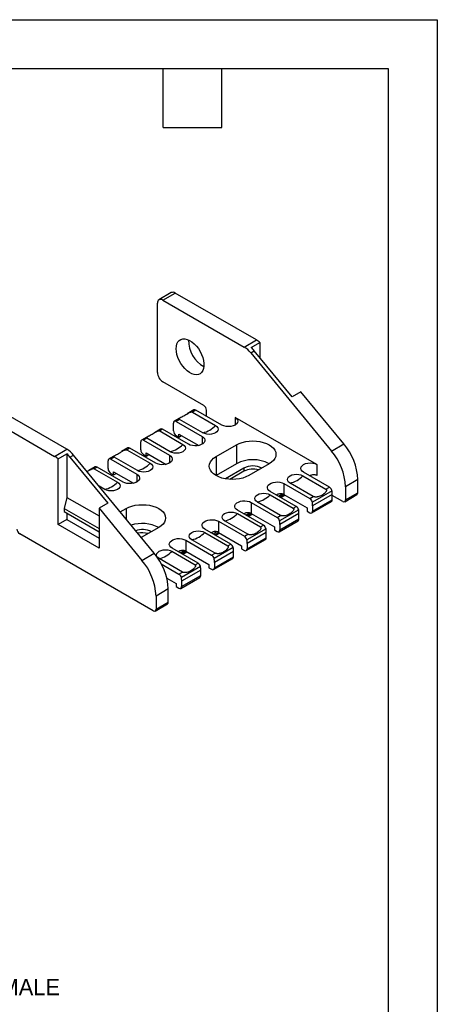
# Model space of a CAD drawing. Header units: millimetres. Extents: x 0 to 559, y 0 to 432.
# Tile 5 of 5: x 451 to 559, y 176 to 432. Entities that reach past the tile are written whole.
import ezdxf

# ---------------------------------------------------------------- set-up
doc = ezdxf.new("R2010")
doc.units = ezdxf.units.MM
doc.header["$LTSCALE"] = 2
doc.layers.add('DIMENSIONS', color=140, linetype='Continuous', lineweight=25)
doc.layers.add('TEXT', color=140, linetype='Continuous', lineweight=25)

msp = doc.modelspace()

# ---------------------------------------------------------------- linework, layer by layer
at = {"color": 7, "linetype": 'Continuous'}
for p, q in [((0, 431.81), (558.8, 431.81)), ((558.8, 431.81), (558.8, 0.01))]:
    msp.add_line(p, q, dxfattribs=at)
for p, q in [((489.82, 360.98), (486.63, 359.14)), ((487.63, 359.05), (490.82, 360.88)), ((511.89, 348.72), (490.82, 360.88)), ((486.22, 340.26), (486.22, 358.23)), ((487.63, 359.05), (508.71, 346.88)), ((508.71, 346.88), (511.89, 348.72)), ((510.54, 346.74), (512.81, 348.05)), ((512.81, 348.05), (512.81, 344.13)), ((510.42, 345.38), (511.34, 345.91)), ((510.42, 345.38), (531.37, 319.88)), ((521.15, 333.97), (511.34, 345.91)), ((498.24, 331.69), (487.63, 337.82)), ((523.41, 335.27), (521.15, 333.97)), ((534.55, 321.72), (523.41, 335.27)), ((462.75, 320.34), (441.67, 332.51)), ((438.49, 330.68), (459.57, 318.51)), ((495.69, 330.56), (493.92, 329.54)), ((496.19, 330.51), (495.29, 329.99)), ((495.29, 329.99), (501.3, 326.52)), ((502.91, 326.63), (496.19, 330.51)), ((498.95, 328.92), (498.95, 330.47)), ((490.39, 325.12), (490.39, 327.16)), ((492.37, 328.64), (490.6, 327.62)), ((491.99, 328.09), (491.1, 327.57)), ((491.1, 327.57), (497.82, 323.69)), ((498.01, 324.62), (491.99, 328.09)), ((527.58, 316.38), (506.37, 328.63)), ((506.37, 328.63), (506.37, 326.63)), ((487.06, 325.58), (485.44, 324.64)), ((487.56, 325.53), (486.81, 325.09)), ((486.81, 325.09), (492.82, 321.62)), ((494.28, 321.65), (487.56, 325.53)), ((481.91, 320.22), (481.91, 322.26)), ((483.88, 323.74), (482.11, 322.72)), ((483.51, 323.19), (482.61, 322.67)), ((482.61, 322.67), (489.33, 318.79)), ((489.52, 319.72), (483.51, 323.19)), ((491.1, 323.9), (491.81, 323.49)), ((491.81, 323.49), (491.81, 324.3)), ((491.81, 324.3), (496.96, 321.33)), ((491.81, 323.49), (492.51, 323.9)), ((497.82, 323.69), (497.82, 321.65)), ((459.57, 318.51), (462.75, 320.34)), ((478.58, 320.68), (476.95, 319.74)), ((479.08, 320.63), (478.32, 320.19)), ((478.32, 320.19), (484.33, 316.72)), ((485.79, 316.75), (479.08, 320.63)), ((483.32, 318.59), (483.32, 319.41)), ((483.32, 319.41), (488.48, 316.43)), ((501.42, 318.43), (506.73, 321.49)), ((506.73, 321.49), (506.73, 316.59)), ((531.37, 319.88), (534.55, 321.72)), ((460.48, 317.84), (462.74, 319.15)), ((460.48, 300.83), (460.48, 317.84)), ((462.74, 319.15), (462.74, 307.85)), ((463.54, 318.31), (464.46, 318.84)), ((463.54, 318.31), (473.35, 306.37)), ((485.4, 293.35), (464.46, 318.84)), ((473.42, 315.32), (473.42, 317.36)), ((475.4, 318.84), (473.63, 317.82)), ((475.02, 318.29), (474.13, 317.77)), ((474.13, 317.77), (480.85, 313.89)), ((481.03, 314.82), (475.02, 318.29)), ((482.61, 319), (483.32, 318.59)), ((483.32, 318.59), (484.03, 319)), ((489.33, 318.79), (489.33, 316.75)), ((501.42, 318.43), (501.42, 313.53)), ((470.09, 315.78), (468.47, 314.84)), ((470.59, 315.73), (469.84, 315.3)), ((469.84, 315.3), (475.85, 311.83)), ((477.31, 311.85), (470.59, 315.73)), ((474.83, 313.69), (474.83, 314.51)), ((474.83, 314.51), (479.99, 311.53)), ((506.73, 316.59), (501.42, 313.53)), ((508.67, 315.47), (503.84, 312.68)), ((508.67, 314.65), (505.01, 312.53)), ((508.67, 315.47), (508.67, 314.65)), ((515.21, 316.59), (509.91, 313.53)), ((530.84, 310.51), (524.12, 314.38)), ((527.58, 316.38), (527.58, 313.53)), ((474.13, 314.1), (474.83, 313.69)), ((474.83, 313.69), (475.54, 314.1)), ((480.85, 313.89), (480.85, 311.85)), ((523.93, 313.46), (529.94, 309.99)), ((538.19, 312.47), (535.01, 310.64)), ((538.19, 309.04), (538.19, 312.47)), ((472.55, 309.92), (471.11, 310.76)), ((522.21, 305.53), (515.49, 309.4)), ((519.03, 311.45), (525.75, 307.57)), ((519.03, 311.45), (519.03, 308.59)), ((526.64, 308.09), (520.63, 311.55)), ((531.5, 309.6), (526.41, 306.66)), ((529.94, 309.99), (530.84, 310.51)), ((535.01, 310.64), (535.01, 307.2)), ((462.74, 307.85), (462.04, 305)), ((462.74, 307.85), (471.09, 303.04)), ((518.16, 303.19), (512.15, 306.66)), ((515.45, 308.56), (521.46, 305.09)), ((517.62, 308.18), (518.64, 308.77)), ((517.97, 307.98), (519.03, 308.59)), ((518.26, 307.81), (519.32, 308.42)), ((519.03, 308.59), (525.04, 305.12)), ((525.75, 307.57), (526.64, 308.09)), ((526.25, 303.84), (531.34, 306.78)), ((531.54, 308.64), (526.45, 305.7)), ((526.45, 304.3), (531.54, 307.24)), ((531.54, 307.24), (531.54, 308.64)), ((534.3, 306.79), (531.54, 308.38)), ((534.8, 306.74), (537.98, 308.58)), ((535.01, 307.2), (538.19, 309.04)), ((462.04, 305), (462.04, 304.18)), ((462.04, 305), (471.09, 299.77)), ((462.04, 304.18), (471.09, 298.96)), ((473.35, 306.37), (471.09, 305.07)), ((471.09, 305.07), (471.09, 294.71)), ((471.09, 305.07), (482.22, 291.51)), ((476.58, 304.09), (478.09, 304.96)), ((478.09, 304.96), (478.09, 302.26)), ((513.73, 300.63), (507.01, 304.51)), ((510.54, 306.55), (517.26, 302.67)), ((510.54, 306.55), (510.54, 303.69)), ((522.87, 304.62), (517.92, 301.76)), ((521.46, 305.09), (522.21, 305.53)), ((525.04, 305.12), (525.04, 304.3)), ((525.04, 304.3), (525.75, 303.89)), ((526.45, 305.7), (526.45, 304.3)), ((462.74, 302.14), (460.48, 300.83)), ((462.74, 303.77), (462.74, 302.14)), ((462.74, 302.14), (471.09, 297.32)), ((502.06, 301.65), (508.78, 297.77)), ((502.06, 301.65), (502.06, 298.79)), ((509.67, 298.29), (503.66, 301.76)), ((506.96, 303.66), (512.97, 300.19)), ((509.13, 303.28), (510.15, 303.87)), ((509.48, 303.08), (510.54, 303.69)), ((509.78, 302.91), (510.84, 303.52)), ((510.54, 303.69), (516.55, 300.22)), ((517.26, 302.67), (518.16, 303.19)), ((517.76, 298.95), (522.71, 301.8)), ((522.92, 303.66), (517.97, 300.8)), ((517.97, 299.4), (522.92, 302.26)), ((522.92, 302.26), (522.92, 303.66)), ((471.09, 294.71), (460.48, 300.83)), ((486.57, 300.06), (482.04, 297.44)), ((505.24, 295.73), (498.52, 299.61)), ((500.64, 298.38), (501.67, 298.97)), ((514.39, 299.72), (509.44, 296.86)), ((512.97, 300.19), (513.73, 300.63)), ((516.55, 300.22), (516.55, 299.4)), ((516.55, 299.4), (517.26, 298.99)), ((517.97, 300.8), (517.97, 299.4)), ((485.16, 278.42), (450.51, 298.42)), ((493.57, 296.75), (500.29, 292.87)), ((493.57, 296.75), (493.57, 293.89)), ((501.19, 293.39), (495.18, 296.86)), ((498.48, 298.76), (504.49, 295.29)), ((501, 298.18), (502.06, 298.79)), ((501.29, 298.01), (502.35, 298.62)), ((502.06, 298.79), (508.07, 295.32)), ((508.78, 297.77), (509.67, 298.29)), ((509.28, 294.05), (514.23, 296.9)), ((514.43, 298.76), (509.48, 295.9)), ((509.48, 294.5), (514.43, 297.36)), ((514.43, 297.36), (514.43, 298.76)), ((489.99, 293.87), (496, 290.4)), ((496.76, 290.83), (490.04, 294.71)), ((492.16, 293.48), (493.18, 294.08)), ((492.51, 293.28), (493.57, 293.89)), ((493.57, 293.89), (499.58, 290.42)), ((505.9, 294.82), (500.95, 291.97)), ((505.95, 293.86), (501, 291)), ((504.49, 295.29), (505.24, 295.73)), ((505.95, 292.46), (505.95, 293.86)), ((508.07, 295.32), (508.07, 294.5)), ((508.07, 294.5), (508.78, 294.1)), ((509.48, 295.9), (509.48, 294.5)), ((482.22, 291.51), (485.4, 293.35)), ((492.7, 288.49), (486.69, 291.96)), ((492.81, 293.11), (493.87, 293.72)), ((500.29, 292.87), (501.19, 293.39)), ((500.79, 289.15), (505.74, 292.01)), ((501, 289.61), (505.95, 292.46)), ((487.23, 290.61), (491.81, 287.97)), ((497.42, 289.93), (492.47, 287.07)), ((497.46, 288.96), (492.51, 286.1)), ((496, 290.4), (496.76, 290.83)), ((497.46, 287.57), (497.46, 288.96)), ((499.58, 290.42), (499.58, 289.61)), ((499.58, 289.61), (500.29, 289.2)), ((501, 291), (501, 289.61)), ((488.68, 286.92), (491.1, 285.52)), ((491.81, 287.97), (492.7, 288.49)), ((492.31, 284.25), (497.26, 287.11)), ((492.51, 284.71), (497.46, 287.57)), ((489.05, 284.1), (485.87, 282.27)), ((489.05, 280.67), (489.05, 284.1)), ((491.1, 285.52), (491.1, 284.71)), ((491.1, 284.71), (491.81, 284.3)), ((492.51, 286.1), (492.51, 284.71)), ((485.87, 282.27), (485.87, 278.83)), ((485.66, 278.37), (488.84, 280.21)), ((485.87, 278.83), (489.05, 280.67))]:
    msp.add_line(p, q)
at = {"flags": 128}
for points in [[(491.1, 346.43), (491.15, 347.1), (491.3, 347.7), (491.56, 348.2), (491.9, 348.58), (492.32, 348.85), (492.81, 348.99), (493.36, 348.99), (493.94, 348.86), (494.55, 348.6), (495.16, 348.21), (495.76, 347.72), (496.33, 347.13), (496.85, 346.46), (497.31, 345.73), (497.69, 344.96), (497.99, 344.17), (498.19, 343.38), (498.3, 342.63), (498.3, 341.92), (498.19, 341.28), (497.99, 340.74), (497.69, 340.29), (497.31, 339.96), (496.85, 339.76), (496.33, 339.69), (495.76, 339.76), (495.16, 339.95), (494.55, 340.28), (493.94, 340.72), (493.36, 341.26), (492.81, 341.89), (492.32, 342.6), (491.9, 343.35), (491.56, 344.13), (491.3, 344.92), (491.15, 345.7), (491.1, 346.43)], [(506.37, 328.63), (506.76, 328.34), (507.01, 328), (507.09, 327.63), (507.01, 327.26), (506.76, 326.92), (506.37, 326.63), (505.86, 326.41), (505.27, 326.26), (504.64, 326.22), (504.01, 326.26), (503.41, 326.41), (502.91, 326.63)], [(501.3, 326.52), (501.67, 326.24), (501.91, 325.92), (501.99, 325.57), (501.91, 325.22), (501.67, 324.9), (501.3, 324.62), (500.82, 324.4), (500.26, 324.27), (499.65, 324.22), (499.05, 324.27), (498.49, 324.4), (498.01, 324.62)], [(497.82, 323.69), (498.19, 323.42), (498.43, 323.1), (498.54, 322.76), (498.51, 322.41), (498.33, 322.08), (498.02, 321.78), (497.59, 321.54), (497.07, 321.36), (496.5, 321.25), (495.9, 321.23), (495.3, 321.29), (494.75, 321.44), (494.28, 321.65)], [(506.73, 321.49), (507.44, 321.84), (508.24, 322.12), (509.11, 322.33), (510.03, 322.46), (510.97, 322.5), (511.91, 322.46), (512.82, 322.33), (513.69, 322.12), (514.49, 321.84), (515.21, 321.49), (515.82, 321.07), (516.31, 320.61), (516.67, 320.11), (516.89, 319.58), (516.97, 319.04), (516.89, 318.5), (516.67, 317.97), (516.31, 317.47), (515.82, 317), (515.21, 316.59)], [(492.82, 321.62), (493.19, 321.34), (493.42, 321.02), (493.5, 320.67), (493.42, 320.32), (493.19, 320), (492.82, 319.72), (492.34, 319.51), (491.77, 319.37), (491.17, 319.32), (490.57, 319.37), (490, 319.51), (489.52, 319.72)], [(489.33, 318.79), (489.7, 318.52), (489.95, 318.2), (490.06, 317.86), (490.02, 317.51), (489.84, 317.18), (489.53, 316.88), (489.1, 316.64), (488.59, 316.46), (488.01, 316.35), (487.41, 316.33), (486.82, 316.4), (486.27, 316.54), (485.79, 316.75)], [(509.91, 313.53), (509.19, 313.17), (508.39, 312.89), (507.52, 312.68), (506.6, 312.56), (505.66, 312.51), (504.73, 312.56), (503.81, 312.68), (502.94, 312.89), (502.14, 313.17), (501.42, 313.53), (500.81, 313.94), (500.32, 314.4), (499.96, 314.91), (499.74, 315.43), (499.66, 315.98), (499.74, 316.52), (499.96, 317.05), (500.32, 317.55), (500.81, 318.01), (501.42, 318.43)], [(524.12, 314.38), (523.73, 314.68), (523.49, 315.02), (523.4, 315.38), (523.49, 315.75), (523.73, 316.09), (524.12, 316.38), (524.63, 316.61), (525.22, 316.75), (525.85, 316.8), (526.49, 316.75), (527.08, 316.61), (527.58, 316.38)], [(484.33, 316.72), (484.7, 316.45), (484.94, 316.12), (485.02, 315.77), (484.94, 315.42), (484.7, 315.1), (484.33, 314.82), (483.85, 314.61), (483.29, 314.47), (482.68, 314.43), (482.08, 314.47), (481.52, 314.61), (481.03, 314.82)], [(475.85, 311.83), (476.22, 311.55), (476.45, 311.22), (476.53, 310.87), (476.45, 310.53), (476.22, 310.2), (475.85, 309.92), (475.36, 309.71), (474.8, 309.57), (474.2, 309.53), (473.59, 309.57), (473.03, 309.71), (472.55, 309.92)], [(480.85, 313.89), (481.22, 313.62), (481.46, 313.3), (481.57, 312.96), (481.54, 312.61), (481.36, 312.28), (481.05, 311.98), (480.62, 311.74), (480.1, 311.56), (479.53, 311.45), (478.93, 311.43), (478.33, 311.5), (477.78, 311.64), (477.31, 311.85)], [(515.49, 309.4), (515.12, 309.68), (514.87, 310), (514.77, 310.34), (514.8, 310.69), (514.98, 311.02), (515.29, 311.32), (515.72, 311.56), (516.24, 311.74), (516.81, 311.84), (517.41, 311.87), (518, 311.8), (518.55, 311.66), (519.03, 311.45)], [(520.63, 311.55), (520.26, 311.83), (520.03, 312.16), (519.95, 312.51), (520.03, 312.86), (520.26, 313.18), (520.63, 313.46), (521.12, 313.67), (521.68, 313.81), (522.28, 313.85), (522.89, 313.81), (523.45, 313.67), (523.93, 313.46)], [(526.05, 313.68), (525.92, 313.48), (525.88, 313.37)], [(507.01, 304.51), (506.64, 304.78), (506.39, 305.1), (506.28, 305.44), (506.32, 305.79), (506.5, 306.12), (506.81, 306.42), (507.23, 306.66), (507.75, 306.84), (508.33, 306.95), (508.93, 306.97), (509.52, 306.9), (510.07, 306.76), (510.54, 306.55)], [(512.15, 306.66), (511.78, 306.94), (511.54, 307.26), (511.46, 307.61), (511.54, 307.96), (511.78, 308.28), (512.15, 308.56), (512.63, 308.77), (513.19, 308.91), (513.8, 308.96), (514.4, 308.91), (514.96, 308.77), (515.45, 308.56)], [(478.09, 304.96), (478.8, 305.31), (479.61, 305.59), (480.48, 305.8), (481.39, 305.93), (482.33, 305.97), (483.27, 305.93), (484.18, 305.8), (485.05, 305.59), (485.86, 305.31), (486.57, 304.96), (487.18, 304.54), (487.68, 304.08), (488.04, 303.58), (488.26, 303.05), (488.33, 302.51), (488.26, 301.96), (488.04, 301.44), (487.68, 300.93), (487.18, 300.47), (486.57, 300.06)], [(503.66, 301.76), (503.29, 302.04), (503.06, 302.36), (502.98, 302.71), (503.06, 303.06), (503.29, 303.38), (503.66, 303.66), (504.14, 303.88), (504.71, 304.01), (505.31, 304.06), (505.91, 304.01), (506.48, 303.88), (506.96, 303.66)], [(498.52, 299.61), (498.15, 299.88), (497.9, 300.2), (497.8, 300.54), (497.83, 300.89), (498.01, 301.22), (498.32, 301.52), (498.75, 301.76), (499.26, 301.94), (499.84, 302.05), (500.44, 302.07), (501.03, 302.01), (501.58, 301.86), (502.06, 301.65)], [(495.18, 296.86), (494.81, 297.14), (494.57, 297.46), (494.49, 297.81), (494.57, 298.16), (494.81, 298.48), (495.18, 298.76), (495.66, 298.98), (496.22, 299.11), (496.83, 299.16), (497.43, 299.11), (497.99, 298.98), (498.48, 298.76)], [(490.04, 294.71), (489.67, 294.98), (489.42, 295.3), (489.31, 295.64), (489.35, 295.99), (489.53, 296.32), (489.84, 296.62), (490.26, 296.87), (490.78, 297.05), (491.35, 297.15), (491.96, 297.17), (492.55, 297.11), (493.1, 296.96), (493.57, 296.75)], [(486.69, 291.96), (486.32, 292.24), (486.09, 292.56), (486.01, 292.91), (486.09, 293.26), (486.32, 293.59), (486.69, 293.87), (487.17, 294.08), (487.74, 294.21), (488.34, 294.26), (488.94, 294.21), (489.51, 294.08), (489.99, 293.87)]]:
    msp.add_lwpolyline(points, dxfattribs=at)
for centre, radius, start, end in [((490.23, 360.06), 1.01, 54.3824, 114.3071), ((487.08, 358.37), 0.873, 50.7967, 189.214), ((501.81, 348.45), 7.51, 177.955, 242.0396), ((509.04, 343.85), 5.64, 48.1444, 59.6571), ((505.38, 341.35), 6.45, 38.6171, 58.9507), ((505.65, 341.26), 7.35, 39.2651, 48.2848), ((489.29, 340.4), 3.07, 182.6055, 237.3945), ((495.9, 330.1), 0.503, 54.3824, 114.3071), ((497.41, 330.4), 1.54, 2.6055, 57.3945), ((490.82, 327.23), 0.437, 50.7967, 189.214), ((487.27, 325.12), 0.503, 54.3824, 114.3071), ((491.93, 325.19), 1.54, 182.6055, 237.3945), ((496.54, 330.96), 6.51, 282.9789, 317.0158), ((482.34, 322.33), 0.437, 50.7967, 189.214), ((459.42, 314.82), 6.45, 38.6171, 58.9507), ((478.78, 320.22), 0.503, 54.3824, 114.3071), ((483.44, 320.29), 1.54, 182.6055, 237.3945), ((488.06, 326.06), 6.51, 282.9789, 317.0158), ((519.64, 309.92), 15.39, 2.6735, 40.3413), ((522.82, 311.76), 15.39, 2.6735, 40.3413), ((456.72, 313.64), 5.64, 48.1444, 59.6571), ((457.85, 313.66), 7.35, 39.2651, 48.2848), ((473.85, 317.43), 0.437, 50.7967, 189.214), ((510.97, 308.48), 9.15, 62.3968, 117.6086), ((470.3, 315.32), 0.503, 54.3824, 114.3071), ((474.96, 315.39), 1.54, 182.6055, 237.3945), ((479.57, 321.16), 6.51, 282.9789, 317.0158), ((510.97, 311.07), 4.96, 62.4092, 117.6007), ((510.98, 310.15), 5.06, 73.1799, 117.2341), ((471.09, 316.26), 6.51, 282.9789, 317.0158), ((519.17, 317.9), 6.51, 282.9789, 317.0158), ((526.26, 311.21), 2.67, 60.226, 69.4878), ((529.99, 309.2), 1.56, 15.0602, 57.1227), ((521.3, 308.62), 10.25, 0.0751, 5.4736), ((510.69, 313), 6.51, 282.9789, 317.0158), ((517.68, 306.23), 2.72, 60.2177, 69.3083), ((524.9, 306.26), 1.56, 15.0602, 57.1227), ((516.21, 305.68), 10.25, 0.0751, 5.4736), ((531.07, 307.18), 0.48, 304.0564, 7.2558), ((534.58, 307.13), 0.437, 230.7967, 9.214), ((537.7, 308.98), 0.493, 305.0133, 6.2988), ((521.36, 304.22), 1.56, 15.0602, 57.1227), ((512.67, 303.64), 10.25, 0.0751, 5.4736), ((526.02, 304.23), 0.437, 230.7967, 9.214), ((502.2, 308.1), 6.51, 282.9789, 317.0158), ((509.2, 301.33), 2.72, 60.2177, 69.3083), ((516.41, 301.36), 1.56, 15.0602, 57.1227), ((507.72, 300.79), 10.25, 0.0751, 5.4736), ((522.44, 302.2), 0.48, 304.0564, 7.2558), ((451.34, 299.72), 1.54, 182.6055, 237.3945), ((482.29, 291.67), 9.41, 62.9669, 107.7768), ((482.31, 294.45), 5.05, 62.7122, 109.847), ((500.71, 296.43), 2.72, 60.2177, 69.3083), ((512.88, 299.32), 1.56, 15.0602, 57.1227), ((504.19, 298.74), 10.25, 0.0751, 5.4736), ((517.54, 299.33), 0.437, 230.7967, 9.214), ((482.33, 293.28), 5.39, 74.0489, 102.698), ((493.72, 303.2), 6.51, 282.9789, 317.0158), ((507.93, 296.46), 1.56, 15.0602, 57.1227), ((499.24, 295.89), 10.25, 0.0751, 5.4736), ((513.96, 297.3), 0.48, 304.0564, 7.2558), ((485.23, 298.3), 6.51, 282.9789, 317.0158), ((492.22, 291.54), 2.72, 60.2177, 69.3083), ((504.39, 294.42), 1.56, 15.0602, 57.1227), ((495.7, 293.85), 10.25, 0.0751, 5.4736), ((509.05, 294.43), 0.437, 230.7967, 9.214), ((470.49, 281.55), 15.39, 2.6735, 40.3413), ((473.67, 283.39), 15.39, 2.6735, 40.3413), ((499.44, 291.56), 1.56, 15.0602, 57.1227), ((490.75, 290.99), 10.25, 0.0751, 5.4736), ((505.47, 292.4), 0.48, 304.0564, 7.2558), ((495.91, 289.52), 1.56, 15.0602, 57.1227), ((487.21, 288.95), 10.25, 0.0751, 5.4736), ((500.57, 289.54), 0.437, 230.7967, 9.214), ((490.96, 286.66), 1.56, 15.0602, 57.1227), ((482.27, 286.09), 10.25, 0.0751, 5.4736), ((496.99, 287.5), 0.48, 304.0564, 7.2558), ((492.08, 284.64), 0.437, 230.7967, 9.214), ((485.43, 278.76), 0.437, 230.7967, 9.214), ((488.56, 280.61), 0.493, 305.0133, 6.2988)]:
    msp.add_arc(centre, radius, start, end)
for points, knots in [([(491.99, 328.09), (491.98, 328.1), (491.95, 328.11), (491.92, 328.14), (491.9, 328.16), (491.88, 328.19), (491.88, 328.22), (491.88, 328.25), (491.88, 328.28), (491.9, 328.31), (491.94, 328.36), (492.04, 328.45), (492.26, 328.58), (492.61, 328.77), (493.07, 329.03), (493.57, 329.33), (494.01, 329.6), (494.38, 329.8), (494.63, 329.92), (494.83, 329.99), (494.97, 330.02), (495.1, 330.04), (495.21, 330.03), (495.27, 330), (495.29, 329.99)], [0, 0, 0, 0, 0.011244, 0.022575, 0.034271, 0.046581, 0.059721, 0.073869, 0.089167, 0.105729, 0.123644, 0.182176, 0.248269, 0.370478, 0.500084, 0.629605, 0.751899, 0.817935, 0.876523, 0.907771, 0.934869, 0.958517, 0.979755, 1, 1, 1, 1]), ([(483.51, 323.19), (483.5, 323.2), (483.47, 323.21), (483.44, 323.24), (483.41, 323.27), (483.4, 323.29), (483.39, 323.32), (483.39, 323.35), (483.4, 323.38), (483.42, 323.41), (483.46, 323.47), (483.56, 323.55), (483.78, 323.69), (484.12, 323.87), (484.59, 324.13), (485.08, 324.43), (485.53, 324.7), (485.9, 324.9), (486.15, 325.02), (486.34, 325.09), (486.49, 325.12), (486.61, 325.14), (486.72, 325.13), (486.78, 325.11), (486.81, 325.09)], [0, 0, 0, 0, 0.011244, 0.022575, 0.034271, 0.046581, 0.059721, 0.073869, 0.089167, 0.105729, 0.123644, 0.182176, 0.248269, 0.370478, 0.500084, 0.629605, 0.751899, 0.817935, 0.876523, 0.907771, 0.934869, 0.958517, 0.979755, 1, 1, 1, 1]), ([(475.02, 318.29), (475.01, 318.3), (474.98, 318.32), (474.95, 318.34), (474.93, 318.37), (474.91, 318.39), (474.9, 318.42), (474.91, 318.45), (474.91, 318.48), (474.93, 318.51), (474.97, 318.57), (475.07, 318.65), (475.29, 318.79), (475.64, 318.98), (476.1, 319.24), (476.6, 319.53), (477.04, 319.8), (477.41, 320), (477.66, 320.12), (477.86, 320.19), (478, 320.23), (478.13, 320.24), (478.24, 320.23), (478.29, 320.21), (478.32, 320.19)], [0, 0, 0, 0, 0.011244, 0.022575, 0.034271, 0.046581, 0.059721, 0.073869, 0.089167, 0.105729, 0.123644, 0.182176, 0.248269, 0.370478, 0.500084, 0.629605, 0.751899, 0.817935, 0.876523, 0.907771, 0.934869, 0.958517, 0.979755, 1, 1, 1, 1]), ([(467.98, 314.56), (468.2, 314.68), (468.57, 314.91), (469.08, 315.19), (469.41, 315.3), (469.58, 315.34), (469.73, 315.34), (469.8, 315.31), (469.84, 315.3)], [0, 0, 0, 0, 0.396187, 0.699291, 0.792848, 0.871183, 0.938203, 1, 1, 1, 1]), ([(525.69, 313.48), (525.89, 313.59), (526.24, 313.77), (526.77, 313.82), (527.06, 313.75), (527.19, 313.71)], [0, 0, 0, 0, 0.415745, 0.721035, 1, 1, 1, 1]), ([(529.94, 309.99), (529.95, 309.98), (529.98, 309.96), (530.01, 309.93), (530.04, 309.89), (530.05, 309.84), (530.06, 309.79), (530.06, 309.73), (530.05, 309.67), (530.04, 309.6), (529.99, 309.48), (529.9, 309.3), (529.67, 309.01), (529.33, 308.69), (528.86, 308.37), (528.37, 308.13), (527.92, 308), (527.55, 307.95), (527.3, 307.94), (527.11, 307.95), (526.96, 307.97), (526.84, 308), (526.73, 308.04), (526.67, 308.07), (526.64, 308.09)], [0, 0, 0, 0, 0.011244, 0.022575, 0.034271, 0.046581, 0.059721, 0.073869, 0.089167, 0.105729, 0.123644, 0.182176, 0.248269, 0.370478, 0.500084, 0.629605, 0.751899, 0.817935, 0.876523, 0.907771, 0.934869, 0.958517, 0.979755, 1, 1, 1, 1]), ([(517.04, 308.5), (517.27, 308.62), (517.65, 308.83), (518.21, 308.89), (518.5, 308.81), (518.64, 308.77)], [0, 0, 0, 0, 0.443873, 0.7335, 1, 1, 1, 1]), ([(521.46, 305.09), (521.47, 305.08), (521.5, 305.06), (521.53, 305.03), (521.55, 304.99), (521.57, 304.94), (521.58, 304.89), (521.57, 304.83), (521.57, 304.77), (521.55, 304.71), (521.51, 304.58), (521.41, 304.4), (521.19, 304.11), (520.84, 303.79), (520.38, 303.47), (519.88, 303.23), (519.44, 303.1), (519.07, 303.05), (518.82, 303.04), (518.62, 303.06), (518.48, 303.08), (518.35, 303.11), (518.24, 303.14), (518.19, 303.17), (518.16, 303.19)], [0, 0, 0, 0, 0.011244, 0.022575, 0.034271, 0.046581, 0.059721, 0.073869, 0.089167, 0.105729, 0.123644, 0.182176, 0.248269, 0.370478, 0.500084, 0.629605, 0.751899, 0.817935, 0.876523, 0.907771, 0.934869, 0.958517, 0.979755, 1, 1, 1, 1]), ([(508.56, 303.6), (508.79, 303.72), (509.16, 303.93), (509.73, 303.99), (510.02, 303.91), (510.15, 303.87)], [0, 0, 0, 0, 0.443873, 0.7335, 1, 1, 1, 1]), ([(500.07, 298.7), (500.3, 298.82), (500.68, 299.03), (501.24, 299.09), (501.53, 299.01), (501.67, 298.97)], [0, 0, 0, 0, 0.443873, 0.7335, 1, 1, 1, 1]), ([(512.97, 300.19), (512.98, 300.18), (513.01, 300.17), (513.04, 300.13), (513.07, 300.09), (513.08, 300.04), (513.09, 299.99), (513.09, 299.94), (513.08, 299.87), (513.06, 299.81), (513.02, 299.68), (512.92, 299.5), (512.7, 299.21), (512.36, 298.89), (511.89, 298.58), (511.4, 298.33), (510.95, 298.2), (510.58, 298.15), (510.33, 298.14), (510.14, 298.16), (509.99, 298.18), (509.87, 298.21), (509.76, 298.24), (509.7, 298.27), (509.67, 298.29)], [0, 0, 0, 0, 0.0112436, 0.0225754, 0.0342709, 0.0465807, 0.0597207, 0.0738686, 0.0891672, 0.1057295, 0.1236445, 0.1821763, 0.2482689, 0.3704775, 0.5000836, 0.6296046, 0.7518988, 0.8179354, 0.876523, 0.9077706, 0.934869, 0.9585167, 0.9797548, 1, 1, 1, 1]), ([(491.59, 293.8), (491.82, 293.93), (492.19, 294.13), (492.75, 294.19), (493.04, 294.11), (493.18, 294.08)], [0, 0, 0, 0, 0.443873, 0.7335, 1, 1, 1, 1]), ([(504.49, 295.29), (504.5, 295.29), (504.53, 295.27), (504.56, 295.23), (504.58, 295.19), (504.6, 295.15), (504.6, 295.09), (504.6, 295.04), (504.6, 294.98), (504.58, 294.91), (504.54, 294.79), (504.44, 294.6), (504.22, 294.32), (503.87, 293.99), (503.41, 293.68), (502.91, 293.43), (502.47, 293.3), (502.1, 293.25), (501.85, 293.24), (501.65, 293.26), (501.51, 293.28), (501.38, 293.31), (501.27, 293.35), (501.21, 293.38), (501.19, 293.39)], [0, 0, 0, 0, 0.011244, 0.022575, 0.034271, 0.046581, 0.059721, 0.073869, 0.089167, 0.105729, 0.123644, 0.182176, 0.248269, 0.370478, 0.500084, 0.629605, 0.751899, 0.817935, 0.876523, 0.907771, 0.934869, 0.958517, 0.979755, 1, 1, 1, 1]), ([(496, 290.4), (496.01, 290.39), (496.04, 290.37), (496.07, 290.33), (496.1, 290.29), (496.11, 290.25), (496.12, 290.2), (496.12, 290.14), (496.11, 290.08), (496.09, 290.01), (496.05, 289.89), (495.95, 289.7), (495.73, 289.42), (495.39, 289.09), (494.92, 288.78), (494.42, 288.54), (493.98, 288.41), (493.61, 288.35), (493.36, 288.35), (493.16, 288.36), (493.02, 288.38), (492.9, 288.41), (492.79, 288.45), (492.73, 288.48), (492.7, 288.49)], [0, 0, 0, 0, 0.011244, 0.022575, 0.034271, 0.046581, 0.059721, 0.073869, 0.089167, 0.105729, 0.123644, 0.182176, 0.248269, 0.370478, 0.500084, 0.629605, 0.751899, 0.817935, 0.876523, 0.907771, 0.934869, 0.958517, 0.979755, 1, 1, 1, 1])]:
    msp.add_open_spline(points, degree=3, knots=knots)
at = {"layer": 'TEXT'}
for p, q in [((12.7, 419.1), (546.1, 419.1)), ((487.68, 403.86), (487.68, 419.1)), ((502.92, 403.86), (502.92, 419.1)), ((546.1, 419.1), (546.1, 12.7)), ((487.68, 403.86), (502.92, 403.86))]:
    msp.add_line(p, q, dxfattribs=at)

# ---------------------------------------------------------------- texts
at = {"layer": 'DIMENSIONS', "insert": (384.83, 218.2), "char_height": 4.2333, "attachment_point": 1}
msp.add_mtext('^J6MM^J12.0[0.47] X 19.5[0.76]^JM-SLOT THRU-ALL^J6.5[0.25] X 14.0[0.55]^J(2X) EACH, MALE & FEMALE', dxfattribs=at)

doc.saveas('drawing.dxf')
